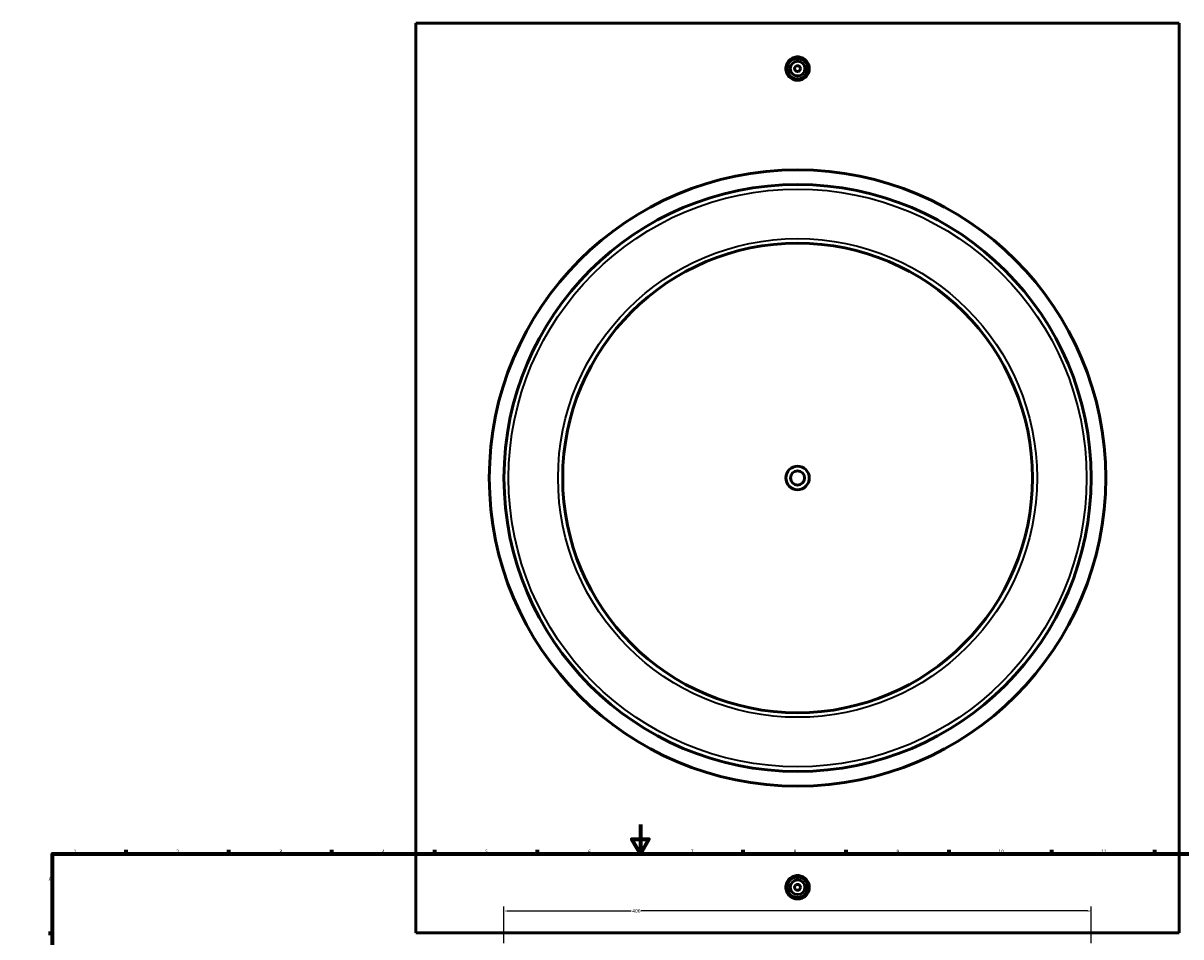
# Model space of a CAD drawing. Header units: millimetres. Extents: x -384 to 1596, y -435 to 1155.
# Tile 3 of 5: x 0 to 789, y 517 to 1140. Entities that reach past the tile are written whole.
import ezdxf

# ---------------------------------------------------------------- set-up
doc = ezdxf.new("R2010")
doc.units = ezdxf.units.MM
for name, color, linetype, lineweight in [('Border (ANSI)', 7, 'Continuous', 70), ('Dimension (ANSI)', 7, 'Continuous', 25), ('Visible (ANSI)', 7, 'Continuous', 50), ('Visible Narrow (ANSI)', 7, 'Continuous', 35)]:
    doc.layers.add(name, color=color, linetype=linetype, lineweight=lineweight)
doc.styles.add('Note Text (ANSI)', font='tahoma.ttf')
doc.dimstyles.new('Default - mm (ANSI)', dxfattribs={"dimtxt": 2.4, "dimasz": 2.5, "dimexe": 3.175, "dimexo": 1.6002, "dimgap": 0.8, "dimtad": 0, "dimtoh": 1, "dimdec": 0, "dimrnd": 1e-08, "dimzin": 4, "dimdsep": 46, "dimtxsty": 'Note Text (ANSI)', "dimcen": 0.09, "dimdle": 10, "dimclrd": 256, "dimclre": 256, "dimclrt": 5, "dimadec": 1, "dimazin": 1, "dimtfac": 1.27, "dimtofl": 0, "dimtmove": 0, "dimatfit": 3, "dimfxl": 1, "dimtolj": 1, "dimtzin": 4, "dimlwd": -1, "dimlwe": -1, "dimarcsym": 0})

# ---------------------------------------------------------------- blocks, each defined once
blk = doc.blocks.new('Borders Default Border')
at = {"layer": 'Border (ANSI)'}
for p, q in [((70.08, 574), (70.08, 576.8)), ((140.17, 574), (140.17, 576.8)), ((210.25, 574), (210.25, 576.8)), ((280.33, 574), (280.33, 576.8)), ((350.42, 574), (350.42, 576.8)), ((490.58, 574), (490.58, 576.8)), ((560.67, 574), (560.67, 576.8)), ((630.75, 574), (630.75, 576.8)), ((700.83, 574), (700.83, 576.8)), ((770.92, 574), (770.92, 576.8)), ((20, 519.75), (17.2, 519.75)), ((821, 519.75), (823.8, 519.75)), ((20, 445.5), (17.2, 445.5)), ((821, 445.5), (823.8, 445.5)), ((20, 371.25), (17.2, 371.25)), ((821, 371.25), (823.8, 371.25)), ((20, 222.75), (17.2, 222.75)), ((821, 222.75), (823.8, 222.75)), ((20, 148.5), (17.2, 148.5)), ((821, 148.5), (823.8, 148.5)), ((20, 74.25), (17.2, 74.25)), ((821, 74.25), (823.8, 74.25)), ((70.08, 20), (70.08, 17.2)), ((140.17, 20), (140.17, 17.2)), ((210.25, 20), (210.25, 17.2)), ((280.33, 20), (280.33, 17.2)), ((350.42, 20), (350.42, 17.2)), ((490.58, 20), (490.58, 17.2)), ((560.67, 20), (560.67, 17.2)), ((630.75, 20), (630.75, 17.2)), ((700.83, 20), (700.83, 17.2)), ((770.92, 20), (770.92, 17.2))]:
    blk.add_line(p, q, dxfattribs=at)
at = {"layer": 'Border (ANSI)', "flags": 128}
for points in [[(420.5, 594), (420.5, 574), (414.73, 584), (426.27, 584), (420.5, 574)], [(20, 20), (20, 574), (821, 574), (821, 20), (20, 20)], [(0, 297), (20, 297), (10, 302.77), (10, 291.23), (20, 297)], [(841, 297), (821, 297), (831, 302.77), (831, 291.23), (821, 297)], [(420.5, 0), (420.5, 20), (414.73, 10), (426.27, 10), (420.5, 20)]]:
    blk.add_lwpolyline(points, dxfattribs=at)
at = {"layer": 'Border (ANSI)', "color": 5, "true_color": 0x0000ff, "char_height": 2.4, "attachment_point": 7, "style": 'Note Text (ANSI)'}
for s, insert in [('1', (34.5, 574.4)), ('2', (104.4, 574.4)), ('3', (174.46, 574.35)), ('4', (244.45, 574.4)), ('5', (314.67, 574.35)), ('6', (384.69, 574.35)), ('7', (454.8, 574.4)), ('8', (524.84, 574.35)), ('9', (594.92, 574.35)), ('10', (664.35, 574.35)), ('11', (734.43, 574.4)), ('12', (804.52, 574.4)), ('A', (17.38, 555.68)), ('A', (821.58, 555.68)), ('B', (17.67, 481.43)), ('B', (821.87, 481.43)), ('C', (17.51, 407.13)), ('C', (821.71, 407.13)), ('D', (17.52, 332.93)), ('D', (821.72, 332.93)), ('E', (17.71, 258.68)), ('E', (821.91, 258.68)), ('F', (17.78, 184.43)), ('F', (821.98, 184.43)), ('G', (17.4, 110.13)), ('G', (821.6, 110.13)), ('H', (17.53, 35.93)), ('H', (821.73, 35.93)), ('1', (34.5, 17.2)), ('2', (104.4, 17.2)), ('3', (174.46, 17.15)), ('4', (244.45, 17.2)), ('5', (314.67, 17.15)), ('6', (384.69, 17.15)), ('7', (454.8, 17.2)), ('8', (524.84, 17.15)), ('9', (594.92, 17.15)), ('10', (664.35, 17.15)), ('11', (734.43, 17.2)), ('12', (804.52, 17.2))]:
    blk.add_mtext(s, dxfattribs=dict(at, insert=insert))
blk = doc.blocks.new('*D8')
at = {"layer": 'Defpoints', "color": 0, "transparency": 16777216}
for p in [(727.53, 535.01), (327.53, 511.45), (727.53, 511.45)]:
    blk.add_point(p, dxfattribs=at)
at = {"layer": 'Dimension (ANSI)', "transparency": 16777216}
for p, q in [((327.53, 513.05), (327.53, 538.18)), ((727.53, 513.05), (727.53, 538.18)), ((330.03, 535.01), (414.13, 535.01)), ((725.03, 535.01), (420.94, 535.01))]:
    blk.add_line(p, q, dxfattribs=at)
for points in [[(330.03, 535.42), (330.03, 534.59), (327.53, 535.01)], [(725.03, 535.42), (725.03, 534.59), (727.53, 535.01)]]:
    blk.add_solid(points, dxfattribs=at)
at = {"layer": 'Dimension (ANSI)', "color": 5, "transparency": 16777216, "insert": (414.93, 536.26), "char_height": 2.4, "attachment_point": 1, "style": 'Note Text (ANSI)'}
blk.add_mtext('\\A1;400', dxfattribs=at)

msp = doc.modelspace()

# ---------------------------------------------------------------- linework, layer by layer
at = {"layer": 'Visible (ANSI)'}
for p, q in [((267.53, 520.16), (267.53, 1140.16)), ((787.53, 1140.16), (267.53, 1140.16)), ((787.53, 1140.16), (787.53, 520.16)), ((267.53, 520.16), (787.53, 520.16))]:
    msp.add_line(p, q, dxfattribs=at)
for centre, radius in [((527.53, 1109.16), 7), ((527.53, 1109.16), 5), ((527.53, 1109.16), 2), ((527.53, 830.16), 210), ((527.53, 830.16), 200), ((527.53, 830.16), 160), ((527.53, 830.16), 8), ((527.53, 830.16), 4.8), ((527.53, 551.16), 7), ((527.53, 551.16), 5), ((527.53, 551.16), 2)]:
    msp.add_circle(centre, radius, dxfattribs=at)
for points, knots in [([(535.51, 1109.16), (535.51, 1108.16), (535.31, 1107.09), (534.49, 1105.13), (533.88, 1104.23), (532.46, 1102.82), (531.57, 1102.2), (529.6, 1101.39), (528.53, 1101.19), (526.53, 1101.19), (525.46, 1101.39), (523.5, 1102.2), (522.6, 1102.82), (521.18, 1104.23), (520.57, 1105.13), (519.75, 1107.09), (519.55, 1108.16), (519.55, 1109.16), (519.55, 1110.16), (519.75, 1111.23), (520.57, 1113.2), (521.18, 1114.09), (522.6, 1115.51), (523.5, 1116.12), (525.46, 1116.93), (526.53, 1117.13), (528.53, 1117.13), (529.6, 1116.93), (531.57, 1116.12), (532.46, 1115.51), (533.88, 1114.09), (534.5, 1113.2), (535.31, 1111.23), (535.51, 1110.16), (535.51, 1109.16)], [2.403461, 2.403461, 2.403461, 2.403461, 2.704013, 2.704013, 3.004565, 3.004565, 3.304878, 3.304878, 3.605192, 3.605192, 3.905505, 3.905505, 4.205819, 4.205819, 4.506371, 4.506371, 4.806923, 4.806923, 4.806923, 5.107391, 5.107391, 5.40786, 5.40786, 5.708257, 5.708257, 6.008653, 6.008653, 6.30905, 6.30905, 6.609446, 6.609446, 6.909915, 6.909915, 7.210384, 7.210384, 7.210384, 7.210384]), ([(535.51, 551.16), (535.51, 550.16), (535.31, 549.09), (534.5, 547.13), (533.88, 546.23), (532.46, 544.82), (531.57, 544.2), (529.6, 543.39), (528.53, 543.19), (526.53, 543.19), (525.46, 543.39), (523.5, 544.2), (522.6, 544.82), (521.18, 546.23), (520.57, 547.13), (519.75, 549.09), (519.55, 550.16), (519.55, 552.16), (519.75, 553.23), (520.57, 555.2), (521.18, 556.09), (522.6, 557.51), (523.5, 558.12), (525.46, 558.93), (526.53, 559.13), (528.53, 559.13), (529.6, 558.93), (531.57, 558.12), (532.46, 557.51), (533.88, 556.09), (534.49, 555.2), (535.31, 553.23), (535.51, 552.16), (535.51, 551.16)], [0, 0, 0, 0, 0.300469, 0.300469, 0.600938, 0.600938, 0.901334, 0.901334, 1.201731, 1.201731, 1.502127, 1.502127, 1.802524, 1.802524, 2.102992, 2.102992, 2.403461, 2.403461, 2.704013, 2.704013, 3.004565, 3.004565, 3.304878, 3.304878, 3.605192, 3.605192, 3.905505, 3.905505, 4.205819, 4.205819, 4.506371, 4.506371, 4.806923, 4.806923, 4.806923, 4.806923])]:
    msp.add_open_spline(points, degree=3, knots=knots, dxfattribs=at)
at = {"layer": 'Visible Narrow (ANSI)'}
for radius in [196.85, 163.15]:
    msp.add_circle((527.53, 830.16), radius, dxfattribs=at)

# ---------------------------------------------------------------- block references
msp.add_blockref('Borders Default Border', (0, 0))

# ---------------------------------------------------------------- dimensions: what is measured, and where the dimension line sits
at = {"layer": 'Dimension (ANSI)'}
dim = msp.add_linear_dim(base=(727.53, 535.01), p1=(327.53, 511.45), p2=(727.53, 511.45), angle=180, dimstyle='Default - mm (ANSI)', override={"dimgap": 0.8, "dimtoh": 0, "dimdec": 0, "dimtol": 0, "dimlim": 0, "dimtp": 0, "dimtm": 0, "dimtdec": 2, "dimatfit": 1}, dxfattribs=at)
dim.commit()
dim.dimension.update_dxf_attribs({"geometry": '*D8', "text_midpoint": (417.53, 535.01), "dimtype": 160})

doc.saveas('drawing.dxf')
